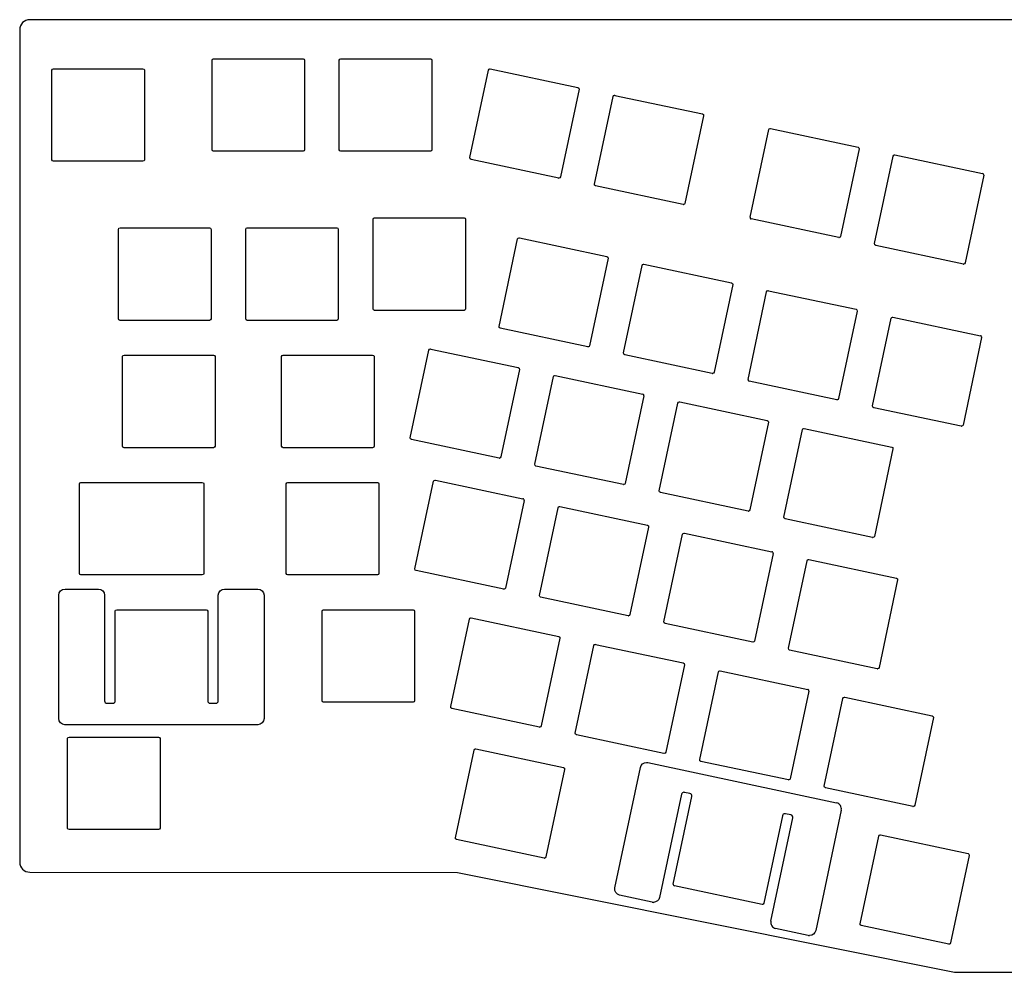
# Model space of a CAD drawing. Header units: millimetres. Extents: x -41 to 297, y 74 to 216.
# Tile 1 of 2: x -41 to 106, y 74 to 216. Entities that reach past the tile are written whole.
import ezdxf

# ---------------------------------------------------------------- set-up
doc = ezdxf.new("R2010")
doc.units = ezdxf.units.MM
doc.layers.get('0').update_dxf_attribs({"linetype": 'CONTINUOUS'})

msp = doc.modelspace()

# ---------------------------------------------------------------- linework, layer by layer
for p, q in [((-12.61, 196.7), (-12.61, 210.1)), ((-12.38, 210.33), (1.02, 210.33)), ((1.24, 210.1), (1.24, 196.7)), ((6.44, 196.7), (6.44, 210.1)), ((6.67, 210.33), (20.07, 210.33)), ((20.29, 210.1), (20.29, 196.7)), ((-36.57, 195.2), (-36.57, 208.6)), ((-36.57, 195.2), (-36.57, 208.6)), ((-36.35, 208.83), (-22.95, 208.83)), ((-36.35, 208.83), (-22.95, 208.83)), ((-22.72, 208.6), (-22.72, 195.2)), ((-22.72, 208.6), (-22.72, 195.2)), ((25.99, 195.52), (28.77, 208.63)), ((29.04, 208.8), (42.15, 206.02)), ((42.32, 205.75), (39.53, 192.64)), ((47.67, 204.84), (60.78, 202.06)), ((44.62, 191.56), (47.41, 204.67)), ((60.95, 201.79), (58.17, 188.68)), ((67.91, 186.61), (70.7, 199.72)), ((70.96, 199.89), (84.07, 197.11)), ((1.02, 196.48), (-12.38, 196.48)), ((20.07, 196.48), (6.67, 196.48)), ((84.25, 196.84), (81.46, 183.73)), ((-22.95, 194.98), (-36.35, 194.98)), ((-22.95, 194.98), (-36.35, 194.98)), ((39.27, 192.47), (26.16, 195.26)), ((86.55, 182.65), (89.33, 195.76)), ((89.6, 195.93), (102.71, 193.15)), ((102.88, 192.88), (100.09, 179.77)), ((57.9, 188.51), (44.79, 191.3)), ((11.49, 172.89), (11.49, 186.29)), ((11.72, 186.51), (25.12, 186.51)), ((25.34, 186.29), (25.34, 172.89)), ((81.19, 183.56), (68.09, 186.35)), ((-26.61, 171.39), (-26.61, 184.79)), ((-26.61, 171.39), (-26.61, 184.79)), ((-26.38, 185.01), (-12.98, 185.01)), ((-26.38, 185.01), (-12.98, 185.01)), ((-12.76, 184.79), (-12.76, 171.39)), ((-12.76, 184.79), (-12.76, 171.39)), ((-7.56, 171.39), (-7.56, 184.79)), ((-7.33, 185.01), (6.07, 185.01)), ((6.29, 184.79), (6.29, 171.39)), ((30.34, 170.25), (33.13, 183.36)), ((33.39, 183.53), (46.5, 180.75)), ((99.83, 179.6), (86.72, 182.38)), ((46.67, 180.48), (43.89, 167.37)), ((48.97, 166.29), (51.76, 179.4)), ((52.03, 179.57), (65.13, 176.79)), ((65.31, 176.52), (62.52, 163.41)), ((67.61, 162.33), (70.39, 175.44)), ((70.66, 175.61), (83.77, 172.83)), ((25.12, 172.66), (11.72, 172.66)), ((83.94, 172.56), (81.15, 159.45)), ((-12.98, 171.16), (-26.38, 171.16)), ((-12.98, 171.16), (-26.38, 171.16)), ((6.07, 171.16), (-7.33, 171.16)), ((86.24, 158.37), (89.03, 171.48)), ((89.29, 171.65), (102.4, 168.87)), ((43.62, 167.2), (30.51, 169.99)), ((102.57, 168.6), (99.79, 155.49)), ((17.06, 153.6), (19.85, 166.71)), ((20.12, 166.88), (33.22, 164.09)), ((-26.01, 152.34), (-26.01, 165.74)), ((-25.78, 165.96), (-12.38, 165.96)), ((-12.16, 165.74), (-12.16, 152.34)), ((-2.2, 152.34), (-2.2, 165.74)), ((-1.97, 165.96), (11.43, 165.96)), ((11.65, 165.74), (11.65, 152.34)), ((62.25, 163.24), (49.15, 166.03)), ((33.4, 163.83), (30.61, 150.72)), ((35.7, 149.64), (38.48, 162.75)), ((38.75, 162.92), (51.86, 160.13)), ((80.89, 159.28), (67.78, 162.06)), ((52.03, 159.87), (49.24, 146.76)), ((54.33, 145.68), (57.12, 158.79)), ((57.38, 158.96), (70.49, 156.17)), ((99.52, 155.32), (86.41, 158.1)), ((70.66, 155.91), (67.88, 142.8)), ((72.96, 141.72), (75.75, 154.82)), ((76.02, 155), (89.12, 152.21)), ((30.34, 150.55), (17.24, 153.33)), ((-12.38, 152.11), (-25.78, 152.11)), ((11.43, 152.11), (-1.97, 152.11)), ((89.3, 151.95), (86.51, 138.84)), ((48.98, 146.59), (35.87, 149.37)), ((-32.46, 133.29), (-32.46, 146.69)), ((-32.23, 146.91), (-14.07, 146.91)), ((-13.84, 146.69), (-13.84, 133.29)), ((-1.5, 133.29), (-1.5, 146.69)), ((-1.27, 146.91), (12.13, 146.91)), ((12.35, 146.69), (12.35, 133.29)), ((17.76, 133.98), (20.55, 147.08)), ((20.81, 147.26), (33.92, 144.47)), ((67.61, 142.63), (54.5, 145.41)), ((34.09, 144.2), (31.31, 131.1)), ((36.39, 130.01), (39.18, 143.12)), ((39.45, 143.3), (52.55, 140.51)), ((52.73, 140.24), (49.94, 127.14)), ((86.24, 138.66), (73.14, 141.45)), ((55.03, 126.05), (57.81, 139.16)), ((58.08, 139.33), (71.19, 136.55)), ((71.36, 136.28), (68.57, 123.17)), ((73.66, 122.09), (76.45, 135.2)), ((76.71, 135.37), (89.82, 132.59)), ((-14.07, 133.06), (-32.23, 133.06)), ((12.13, 133.06), (-1.27, 133.06)), ((31.04, 130.92), (17.93, 133.71)), ((89.99, 132.32), (87.21, 119.21)), ((-35.54, 111.58), (-35.54, 130.03)), ((-34.61, 130.95), (-29.62, 130.95)), ((-28.69, 130.02), (-28.69, 114.24)), ((-11.67, 114.24), (-11.67, 130.02)), ((-10.74, 130.95), (-5.74, 130.95)), ((-4.82, 130.02), (-4.82, 111.58)), ((49.67, 126.96), (36.57, 129.75)), ((-27.1, 114.24), (-27.1, 127.64)), ((-26.88, 127.86), (-13.48, 127.86)), ((-13.25, 127.64), (-13.25, 114.24)), ((3.85, 114.24), (3.85, 127.64)), ((4.08, 127.86), (17.48, 127.86)), ((17.7, 127.64), (17.7, 114.24)), ((23.12, 113.36), (25.9, 126.47)), ((26.17, 126.64), (39.28, 123.86)), ((68.31, 123), (55.2, 125.79)), ((39.45, 123.59), (36.66, 110.48)), ((41.75, 109.4), (44.54, 122.51)), ((44.8, 122.68), (57.91, 119.9)), ((86.94, 119.04), (73.83, 121.83)), ((58.08, 119.63), (55.3, 106.52)), ((60.38, 105.44), (63.17, 118.55)), ((63.44, 118.72), (76.54, 115.93)), ((76.72, 115.67), (73.93, 102.56)), ((-28.32, 113.86), (-27.48, 113.86)), ((-12.88, 113.86), (-12.04, 113.86)), ((17.48, 114.01), (4.08, 114.01)), ((79.02, 101.48), (81.8, 114.59)), ((82.07, 114.76), (95.18, 111.97)), ((36.4, 110.31), (23.29, 113.09)), ((-5.74, 110.66), (-34.62, 110.66)), ((95.35, 111.71), (92.56, 98.6)), ((55.03, 106.35), (41.92, 109.13)), ((-34.24, 95.19), (-34.24, 108.59)), ((-34.01, 108.81), (-20.61, 108.81)), ((-20.39, 108.59), (-20.39, 95.19)), ((23.81, 93.74), (26.6, 106.84)), ((26.87, 107.02), (39.97, 104.23)), ((52.6, 104.98), (80.85, 98.97)), ((73.66, 102.39), (60.56, 105.17)), ((40.15, 103.97), (37.36, 90.86)), ((47.67, 86.23), (51.51, 104.27)), ((57.66, 100.24), (54.37, 84.8)), ((58.92, 100.36), (58.1, 100.53)), ((92.3, 98.43), (79.19, 101.21)), ((56.42, 86.81), (59.21, 99.91)), ((74.02, 97.15), (73.2, 97.32)), ((81.56, 97.88), (77.73, 79.84)), ((72.76, 97.03), (69.97, 83.93)), ((71.03, 81.26), (74.31, 96.7)), ((-20.61, 94.96), (-34.01, 94.96)), ((37.09, 90.69), (23.99, 93.47)), ((84.37, 80.87), (87.16, 93.97)), ((87.43, 94.15), (100.53, 91.36)), ((100.71, 91.09), (97.92, 77.99)), ((69.7, 83.75), (56.6, 86.54)), ((53.28, 84.09), (48.39, 85.13)), ((53.47, 84.07), (53.47, 84.07)), ((76.63, 79.13), (71.74, 80.17)), ((97.65, 77.81), (84.55, 80.6))]:
    msp.add_line(p, q)
msp.add_lwpolyline([(297.46, 90.1), (297.46, 214.67, 0.414214), (295.96, 216.17), (-39.89, 216.17, 0.414214), (-41.39, 214.67), (-41.39, 90.09, 0.414059), (-39.9, 88.59), (24.11, 88.56), (98.49, 73.6), (118.49, 73.6), (194, 89), (295.95, 88.6, 0.415362)], format="xyb", close=True)
for centre, major_axis, ratio, start_param, end_param in [((102.63, 192.88), (0.155, 0.232), 0.890365, 5.917113, 6.626308), ((102.62, 192.92), (0.263, 0.046), 0.909501, 5.932123, 6.655042), ((39.28, 192.58), (0.158, -0.043), 0.688153, 4.793, 5.086128), ((57.92, 188.62), (0.158, -0.043), 0.688153, 4.793, 5.086128), ((68.17, 186.57), (0.265, 0.034), 0.91025, 2.829837, 3.552719), ((68.15, 186.6), (0.144, 0.222), 0.916595, 2.753393, 3.480305), ((81.21, 183.67), (0.158, -0.043), 0.688153, 4.793, 5.086128), ((99.84, 179.71), (0.158, -0.043), 0.688153, 4.793, 5.086128), ((102.32, 168.6), (0.155, 0.232), 0.890365, 5.917113, 6.626308), ((102.31, 168.64), (0.263, 0.046), 0.909501, 5.932123, 6.655042), ((43.64, 167.31), (0.158, -0.043), 0.688153, 4.793, 5.086128), ((62.27, 163.35), (0.158, -0.043), 0.688153, 4.793, 5.086128), ((67.87, 162.29), (0.265, 0.034), 0.91025, 2.829837, 3.552719), ((67.85, 162.32), (0.144, 0.222), 0.916595, 2.753393, 3.480305), ((51.79, 159.87), (0.143, 0.23), 0.904441, 5.882833, 6.601079), ((51.76, 159.91), (0.268, 0.041), 0.903545, 5.954516, 6.671758), ((80.9, 159.39), (0.158, -0.043), 0.688153, 4.793, 5.086128), ((99.54, 155.43), (0.158, -0.043), 0.688153, 4.793, 5.086128), ((30.36, 150.66), (0.158, -0.043), 0.688153, 4.793, 5.086128), ((48.99, 146.7), (0.158, -0.043), 0.688153, 4.793, 5.086128), ((33.85, 144.22), (0.138, 0.221), 0.923706, 5.878982, 6.610581), ((33.83, 144.24), (0.265, 0.034), 0.91025, 5.971429, 6.694311), ((67.63, 142.74), (0.158, -0.043), 0.688153, 4.793, 5.086128), ((86.26, 138.78), (0.158, -0.043), 0.688153, 4.793, 5.086128), ((71.11, 136.29), (0.155, 0.223), 0.902281, 5.930509, 6.648395), ((71.1, 136.32), (0.263, 0.046), 0.909501, 5.932123, 6.655042), ((31.03, 131.3), (-0.123, 0.376), 0.708283, 2.753017, 2.914002), ((49.69, 127.07), (0.158, -0.043), 0.688153, 4.793, 5.086128), ((68.32, 123.11), (0.158, -0.043), 0.688153, 4.793, 5.086128), ((86.96, 119.15), (0.158, -0.043), 0.688153, 4.793, 5.086128), ((76.47, 115.68), (0.155, 0.223), 0.902281, 5.930509, 6.648395), ((76.46, 115.71), (0.263, 0.046), 0.909501, 5.932123, 6.655042), ((36.41, 110.42), (0.158, -0.043), 0.688153, 4.793, 5.086128), ((55.05, 106.46), (0.158, -0.043), 0.688153, 4.793, 5.086128), ((73.68, 102.5), (0.158, -0.043), 0.688153, 4.793, 5.086128), ((80.55, 97.91), (0.632, 0.918), 0.904768, 5.925066, 6.642736), ((80.47, 98.03), (1.1, 0.2), 0.903662, 5.926348, 6.643724), ((92.31, 98.54), (0.158, -0.043), 0.688153, 4.793, 5.086128), ((37.11, 90.8), (0.158, -0.043), 0.688153, 4.793, 5.086128), ((56.69, 86.77), (0.268, 0.041), 0.903545, 2.812923, 3.530166), ((56.66, 86.79), (0.144, 0.222), 0.916595, 2.753393, 3.480305), ((53.41, 84.71), (0.756, -0.155), 0.826119, 4.702126, 4.955242), ((72.12, 81.11), (1.1, 0.2), 0.903662, 2.784755, 3.502131), ((72.04, 81.22), (0.627, 0.916), 0.906539, 2.780725, 3.499549), ((76.8, 79.6), (0.677, -0.043), 0.72781, 4.512398, 4.800061), ((97.64, 78.19), (-0.123, 0.376), 0.708283, 2.753017, 2.914002)]:
    msp.add_ellipse(centre, major_axis=major_axis, ratio=ratio, start_param=start_param, end_param=end_param)
for points in [[(-12.61, 210.1), (-12.61, 210.22), (-12.51, 210.33), (-12.38, 210.33)], [(1.02, 210.33), (1.14, 210.33), (1.24, 210.22), (1.24, 210.1)], [(6.44, 210.1), (6.44, 210.22), (6.54, 210.33), (6.67, 210.33)], [(20.07, 210.33), (20.19, 210.33), (20.29, 210.22), (20.29, 210.1)], [(-36.57, 208.6), (-36.57, 208.72), (-36.47, 208.83), (-36.35, 208.83)], [(-36.57, 208.6), (-36.57, 208.72), (-36.47, 208.83), (-36.35, 208.83)], [(-22.95, 208.83), (-22.82, 208.83), (-22.72, 208.72), (-22.72, 208.6)], [(-22.95, 208.83), (-22.82, 208.83), (-22.72, 208.72), (-22.72, 208.6)], [(42.15, 206.02), (42.27, 205.99), (42.34, 205.87), (42.32, 205.75)], [(60.78, 202.06), (60.9, 202.03), (60.98, 201.91), (60.95, 201.79)], [(-12.38, 196.48), (-12.51, 196.48), (-12.61, 196.58), (-12.61, 196.7)], [(1.24, 196.7), (1.24, 196.58), (1.14, 196.48), (1.02, 196.48)], [(6.67, 196.48), (6.54, 196.48), (6.44, 196.58), (6.44, 196.7)], [(20.29, 196.7), (20.29, 196.58), (20.19, 196.48), (20.07, 196.48)], [(84.07, 197.11), (84.19, 197.08), (84.27, 196.96), (84.25, 196.84)], [(-36.35, 194.98), (-36.47, 194.98), (-36.57, 195.08), (-36.57, 195.2)], [(-36.35, 194.98), (-36.47, 194.98), (-36.57, 195.08), (-36.57, 195.2)], [(-22.72, 195.2), (-22.72, 195.08), (-22.82, 194.98), (-22.95, 194.98)], [(-22.72, 195.2), (-22.72, 195.08), (-22.82, 194.98), (-22.95, 194.98)], [(26.16, 195.26), (26.04, 195.28), (25.96, 195.4), (25.99, 195.52)], [(39.53, 192.64), (39.51, 192.54), (39.42, 192.47), (39.31, 192.47)], [(44.79, 191.3), (44.67, 191.32), (44.59, 191.44), (44.62, 191.56)], [(58.17, 188.68), (58.14, 188.58), (58.05, 188.5), (57.95, 188.5)], [(11.49, 186.29), (11.49, 186.41), (11.59, 186.51), (11.72, 186.51)], [(25.12, 186.51), (25.24, 186.51), (25.34, 186.41), (25.34, 186.29)], [(-26.61, 184.79), (-26.61, 184.91), (-26.51, 185.01), (-26.38, 185.01)], [(-26.61, 184.79), (-26.61, 184.91), (-26.51, 185.01), (-26.38, 185.01)], [(-12.98, 185.01), (-12.86, 185.01), (-12.76, 184.91), (-12.76, 184.79)], [(-12.98, 185.01), (-12.86, 185.01), (-12.76, 184.91), (-12.76, 184.79)], [(-7.56, 184.79), (-7.56, 184.91), (-7.46, 185.01), (-7.33, 185.01)], [(6.07, 185.01), (6.19, 185.01), (6.29, 184.91), (6.29, 184.79)], [(81.46, 183.73), (81.44, 183.63), (81.35, 183.55), (81.24, 183.55)], [(86.72, 182.38), (86.6, 182.41), (86.52, 182.53), (86.55, 182.65)], [(46.5, 180.75), (46.62, 180.72), (46.7, 180.6), (46.67, 180.48)], [(100.09, 179.77), (100.07, 179.67), (99.98, 179.59), (99.87, 179.59)], [(65.13, 176.79), (65.25, 176.76), (65.33, 176.64), (65.31, 176.52)], [(11.72, 172.66), (11.59, 172.66), (11.49, 172.76), (11.49, 172.89)], [(25.34, 172.89), (25.34, 172.76), (25.24, 172.66), (25.12, 172.66)], [(83.77, 172.83), (83.89, 172.8), (83.97, 172.68), (83.94, 172.56)], [(-26.38, 171.16), (-26.51, 171.16), (-26.61, 171.26), (-26.61, 171.39)], [(-26.38, 171.16), (-26.51, 171.16), (-26.61, 171.26), (-26.61, 171.39)], [(-12.76, 171.39), (-12.76, 171.26), (-12.86, 171.16), (-12.98, 171.16)], [(-12.76, 171.39), (-12.76, 171.26), (-12.86, 171.16), (-12.98, 171.16)], [(-7.33, 171.16), (-7.46, 171.16), (-7.56, 171.26), (-7.56, 171.39)], [(6.29, 171.39), (6.29, 171.26), (6.19, 171.16), (6.07, 171.16)], [(30.51, 169.99), (30.39, 170.01), (30.31, 170.13), (30.34, 170.25)], [(43.89, 167.37), (43.87, 167.27), (43.77, 167.2), (43.67, 167.2)], [(-26.01, 165.74), (-26.01, 165.86), (-25.91, 165.96), (-25.78, 165.96)], [(-12.38, 165.96), (-12.26, 165.96), (-12.16, 165.86), (-12.16, 165.74)], [(-2.2, 165.74), (-2.2, 165.86), (-2.1, 165.96), (-1.97, 165.96)], [(11.43, 165.96), (11.55, 165.96), (11.65, 165.86), (11.65, 165.74)], [(49.15, 166.03), (49.03, 166.05), (48.95, 166.17), (48.97, 166.29)], [(33.22, 164.09), (33.34, 164.07), (33.42, 163.95), (33.4, 163.83)], [(62.52, 163.41), (62.5, 163.31), (62.41, 163.23), (62.3, 163.23)], [(81.15, 159.45), (81.13, 159.35), (81.04, 159.27), (80.93, 159.27)], [(86.41, 158.1), (86.29, 158.13), (86.22, 158.25), (86.24, 158.37)], [(70.49, 156.17), (70.61, 156.15), (70.69, 156.03), (70.66, 155.91)], [(99.79, 155.49), (99.77, 155.39), (99.67, 155.31), (99.57, 155.31)], [(17.24, 153.33), (17.11, 153.36), (17.04, 153.48), (17.06, 153.6)], [(-25.78, 152.11), (-25.91, 152.11), (-26.01, 152.21), (-26.01, 152.34)], [(-12.16, 152.34), (-12.16, 152.21), (-12.26, 152.11), (-12.38, 152.11)], [(-1.97, 152.11), (-2.1, 152.11), (-2.2, 152.21), (-2.2, 152.34)], [(11.65, 152.34), (11.65, 152.21), (11.55, 152.11), (11.43, 152.11)], [(89.12, 152.21), (89.24, 152.19), (89.32, 152.07), (89.3, 151.95)], [(30.61, 150.72), (30.59, 150.62), (30.5, 150.54), (30.39, 150.54)], [(35.87, 149.37), (35.75, 149.4), (35.67, 149.52), (35.7, 149.64)], [(-32.46, 146.69), (-32.46, 146.81), (-32.35, 146.91), (-32.23, 146.91)], [(-14.07, 146.91), (-13.94, 146.91), (-13.84, 146.81), (-13.84, 146.69)], [(-1.5, 146.69), (-1.5, 146.81), (-1.4, 146.91), (-1.27, 146.91)], [(12.13, 146.91), (12.25, 146.91), (12.35, 146.81), (12.35, 146.69)], [(49.24, 146.76), (49.22, 146.66), (49.13, 146.58), (49.02, 146.58)], [(54.5, 145.41), (54.38, 145.44), (54.3, 145.56), (54.33, 145.68)], [(67.88, 142.8), (67.86, 142.7), (67.76, 142.62), (67.66, 142.62)], [(73.14, 141.45), (73.02, 141.48), (72.94, 141.6), (72.96, 141.72)], [(52.55, 140.51), (52.68, 140.48), (52.75, 140.36), (52.73, 140.24)], [(86.51, 138.84), (86.49, 138.73), (86.4, 138.66), (86.29, 138.66)], [(-32.23, 133.06), (-32.35, 133.06), (-32.46, 133.16), (-32.46, 133.29)], [(-13.84, 133.29), (-13.84, 133.16), (-13.94, 133.06), (-14.07, 133.06)], [(-1.27, 133.06), (-1.4, 133.06), (-1.5, 133.16), (-1.5, 133.29)], [(12.35, 133.29), (12.35, 133.16), (12.25, 133.06), (12.13, 133.06)], [(17.93, 133.71), (17.81, 133.73), (17.73, 133.85), (17.76, 133.98)], [(89.82, 132.59), (89.94, 132.56), (90.02, 132.44), (89.99, 132.32)], [(-35.54, 130.03), (-35.54, 130.54), (-35.13, 130.95), (-34.61, 130.95)], [(-29.62, 130.95), (-29.11, 130.95), (-28.69, 130.53), (-28.69, 130.02)], [(-11.67, 130.02), (-11.67, 130.53), (-11.25, 130.95), (-10.74, 130.95)], [(-5.74, 130.95), (-5.23, 130.95), (-4.82, 130.53), (-4.82, 130.02)], [(31.31, 131.1), (31.29, 130.99), (31.19, 130.92), (31.09, 130.92)], [(-27.1, 127.64), (-27.1, 127.76), (-27, 127.86), (-26.88, 127.86)], [(-13.48, 127.86), (-13.36, 127.86), (-13.25, 127.76), (-13.25, 127.64)], [(3.85, 127.64), (3.85, 127.76), (3.95, 127.86), (4.08, 127.86)], [(17.48, 127.86), (17.6, 127.86), (17.7, 127.76), (17.7, 127.64)], [(49.94, 127.14), (49.92, 127.03), (49.83, 126.96), (49.72, 126.96)], [(55.2, 125.79), (55.08, 125.81), (55, 125.93), (55.03, 126.05)], [(39.28, 123.86), (39.4, 123.83), (39.48, 123.71), (39.45, 123.59)], [(68.57, 123.17), (68.55, 123.07), (68.46, 123), (68.35, 123)], [(73.83, 121.83), (73.71, 121.85), (73.64, 121.97), (73.66, 122.09)], [(57.91, 119.9), (58.03, 119.87), (58.11, 119.75), (58.08, 119.63)], [(87.21, 119.21), (87.19, 119.11), (87.09, 119.04), (86.99, 119.04)], [(-28.69, 114.24), (-28.69, 114.03), (-28.52, 113.86), (-28.32, 113.86)], [(-27.48, 113.86), (-27.27, 113.86), (-27.1, 114.03), (-27.1, 114.24)], [(-13.25, 114.24), (-13.25, 114.03), (-13.09, 113.86), (-12.88, 113.86)], [(-12.04, 113.86), (-11.83, 113.86), (-11.67, 114.03), (-11.67, 114.24)], [(4.08, 114.01), (3.95, 114.01), (3.85, 114.11), (3.85, 114.24)], [(17.7, 114.24), (17.7, 114.11), (17.6, 114.01), (17.48, 114.01)], [(23.29, 113.09), (23.17, 113.12), (23.09, 113.24), (23.12, 113.36)], [(-34.62, 110.66), (-35.13, 110.66), (-35.54, 111.07), (-35.54, 111.58)], [(-4.82, 111.58), (-4.82, 111.07), (-5.23, 110.66), (-5.74, 110.66)], [(95.18, 111.97), (95.3, 111.95), (95.38, 111.83), (95.35, 111.71)], [(36.66, 110.48), (36.64, 110.38), (36.55, 110.3), (36.44, 110.3)], [(41.92, 109.13), (41.8, 109.16), (41.72, 109.28), (41.75, 109.4)], [(-34.24, 108.59), (-34.24, 108.71), (-34.14, 108.81), (-34.01, 108.81)], [(-20.61, 108.81), (-20.49, 108.81), (-20.39, 108.71), (-20.39, 108.59)], [(55.3, 106.52), (55.28, 106.42), (55.18, 106.34), (55.08, 106.34)], [(60.56, 105.17), (60.44, 105.2), (60.36, 105.32), (60.38, 105.44)], [(39.97, 104.23), (40.1, 104.21), (40.17, 104.09), (40.15, 103.97)], [(73.93, 102.56), (73.91, 102.46), (73.82, 102.38), (73.71, 102.38)], [(59.21, 99.91), (59.25, 100.12), (59.12, 100.32), (58.92, 100.36)], [(79.19, 101.21), (79.07, 101.24), (78.99, 101.36), (79.02, 101.48)], [(92.56, 98.6), (92.54, 98.5), (92.45, 98.42), (92.34, 98.42)], [(-34.01, 94.96), (-34.14, 94.96), (-34.24, 95.06), (-34.24, 95.19)], [(-20.39, 95.19), (-20.39, 95.06), (-20.49, 94.96), (-20.61, 94.96)], [(23.99, 93.47), (23.87, 93.5), (23.79, 93.62), (23.81, 93.74)], [(37.36, 90.86), (37.34, 90.75), (37.25, 90.68), (37.14, 90.68)], [(100.53, 91.36), (100.65, 91.33), (100.73, 91.21), (100.71, 91.09)], [(48.39, 85.13), (47.89, 85.24), (47.57, 85.73), (47.67, 86.23)], [(54.37, 84.8), (54.28, 84.38), (53.9, 84.07), (53.47, 84.07)], [(77.73, 79.84), (77.64, 79.42), (77.26, 79.11), (76.82, 79.11)], [(84.55, 80.6), (84.43, 80.62), (84.35, 80.74), (84.37, 80.87)], [(97.92, 77.99), (97.9, 77.88), (97.81, 77.81), (97.7, 77.81)]]:
    msp.add_open_spline(points, degree=3)
for points, knots in [([(28.77, 208.63), (28.79, 208.73), (28.89, 208.81), (28.99, 208.81), (29.01, 208.81), (29.02, 208.81), (29.04, 208.8)], [4, 4, 4, 4, 5, 5, 5, 6, 6, 6, 6]), ([(47.41, 204.67), (47.43, 204.77), (47.52, 204.85), (47.63, 204.85), (47.64, 204.85), (47.66, 204.85), (47.67, 204.84)], [4, 4, 4, 4, 5, 5, 5, 6, 6, 6, 6]), ([(70.7, 199.72), (70.72, 199.82), (70.81, 199.9), (70.92, 199.9), (70.93, 199.9), (70.95, 199.9), (70.96, 199.89)], [5, 5, 5, 5, 6, 6, 6, 7, 7, 7, 7]), ([(89.33, 195.76), (89.35, 195.86), (89.45, 195.94), (89.55, 195.94), (89.57, 195.94), (89.58, 195.93), (89.6, 195.93)], [4, 4, 4, 4, 5, 5, 5, 6, 6, 6, 6]), ([(33.13, 183.36), (33.15, 183.46), (33.24, 183.54), (33.35, 183.54), (33.36, 183.54), (33.38, 183.54), (33.39, 183.53)], [4, 4, 4, 4, 5, 5, 5, 6, 6, 6, 6]), ([(51.76, 179.4), (51.78, 179.5), (51.87, 179.58), (51.98, 179.58), (52, 179.58), (52.01, 179.58), (52.03, 179.57)], [4, 4, 4, 4, 5, 5, 5, 6, 6, 6, 6]), ([(70.39, 175.44), (70.42, 175.54), (70.51, 175.62), (70.61, 175.62), (70.63, 175.62), (70.64, 175.62), (70.66, 175.61)], [5, 5, 5, 5, 6, 6, 6, 7, 7, 7, 7]), ([(89.03, 171.48), (89.05, 171.58), (89.14, 171.66), (89.25, 171.66), (89.26, 171.66), (89.28, 171.65), (89.29, 171.65)], [4, 4, 4, 4, 5, 5, 5, 6, 6, 6, 6]), ([(19.85, 166.71), (19.87, 166.81), (19.96, 166.89), (20.07, 166.89), (20.08, 166.89), (20.1, 166.88), (20.12, 166.88)], [4, 4, 4, 4, 5, 5, 5, 6, 6, 6, 6]), ([(38.48, 162.75), (38.5, 162.85), (38.6, 162.92), (38.7, 162.92), (38.72, 162.92), (38.73, 162.92), (38.75, 162.92)], [4, 4, 4, 4, 5, 5, 5, 6, 6, 6, 6]), ([(57.12, 158.79), (57.14, 158.89), (57.23, 158.96), (57.34, 158.96), (57.35, 158.96), (57.37, 158.96), (57.38, 158.96)], [4, 4, 4, 4, 5, 5, 5, 6, 6, 6, 6]), ([(75.75, 154.82), (75.77, 154.93), (75.86, 155), (75.97, 155), (75.98, 155), (76, 155), (76.02, 155)], [4, 4, 4, 4, 5, 5, 5, 6, 6, 6, 6]), ([(20.55, 147.08), (20.57, 147.19), (20.66, 147.26), (20.77, 147.26), (20.78, 147.26), (20.8, 147.26), (20.81, 147.26)], [4, 4, 4, 4, 5, 5, 5, 6, 6, 6, 6]), ([(39.18, 143.12), (39.2, 143.23), (39.29, 143.3), (39.4, 143.3), (39.42, 143.3), (39.43, 143.3), (39.45, 143.3)], [5, 5, 5, 5, 6, 6, 6, 7, 7, 7, 7]), ([(57.81, 139.16), (57.84, 139.26), (57.93, 139.34), (58.03, 139.34), (58.05, 139.34), (58.06, 139.34), (58.08, 139.33)], [4, 4, 4, 4, 5, 5, 5, 6, 6, 6, 6]), ([(76.45, 135.2), (76.47, 135.3), (76.56, 135.38), (76.67, 135.38), (76.68, 135.38), (76.7, 135.38), (76.71, 135.37)], [4, 4, 4, 4, 5, 5, 5, 6, 6, 6, 6]), ([(36.57, 129.75), (36.51, 129.76), (36.46, 129.8), (36.39, 129.9), (36.38, 129.96), (36.39, 130.01)], [2, 2, 2, 2, 3, 3, 4, 4, 4, 4]), ([(25.9, 126.47), (25.92, 126.57), (26.02, 126.65), (26.12, 126.65), (26.14, 126.65), (26.15, 126.65), (26.17, 126.64)], [4, 4, 4, 4, 5, 5, 5, 6, 6, 6, 6]), ([(44.54, 122.51), (44.56, 122.61), (44.65, 122.69), (44.76, 122.69), (44.77, 122.69), (44.79, 122.68), (44.8, 122.68)], [4, 4, 4, 4, 5, 5, 5, 6, 6, 6, 6]), ([(63.17, 118.55), (63.19, 118.65), (63.28, 118.73), (63.39, 118.73), (63.4, 118.73), (63.42, 118.72), (63.44, 118.72)], [4, 4, 4, 4, 5, 5, 5, 6, 6, 6, 6]), ([(81.8, 114.59), (81.82, 114.69), (81.92, 114.77), (82.02, 114.77), (82.04, 114.77), (82.05, 114.76), (82.07, 114.76)], [4, 4, 4, 4, 5, 5, 5, 6, 6, 6, 6]), ([(26.6, 106.84), (26.62, 106.95), (26.71, 107.02), (26.82, 107.02), (26.84, 107.02), (26.85, 107.02), (26.87, 107.02)], [4, 4, 4, 4, 5, 5, 5, 6, 6, 6, 6]), ([(51.51, 104.27), (51.6, 104.69), (51.98, 105), (52.41, 105), (52.48, 105), (52.54, 104.99), (52.6, 104.98)], [28, 28, 28, 28, 29, 29, 29, 30, 30, 30, 30]), ([(58.1, 100.53), (58.07, 100.54), (58.05, 100.54), (58.02, 100.54), (57.85, 100.54), (57.69, 100.42), (57.66, 100.24)], [19, 19, 19, 19, 20, 20, 20, 21, 21, 21, 21]), ([(73.2, 97.32), (73.18, 97.33), (73.15, 97.33), (73.12, 97.33), (72.95, 97.33), (72.79, 97.21), (72.76, 97.03)], [8, 8, 8, 8, 9, 9, 9, 10, 10, 10, 10]), ([(74.31, 96.7), (74.33, 96.8), (74.31, 96.9), (74.2, 97.07), (74.12, 97.13), (74.02, 97.15)], [5, 5, 5, 5, 6, 6, 7, 7, 7, 7]), ([(87.16, 93.97), (87.18, 94.08), (87.27, 94.15), (87.38, 94.15), (87.39, 94.15), (87.41, 94.15), (87.43, 94.15)], [4, 4, 4, 4, 5, 5, 5, 6, 6, 6, 6]), ([(69.97, 83.93), (69.95, 83.82), (69.86, 83.75), (69.75, 83.75), (69.73, 83.75), (69.72, 83.75), (69.7, 83.75)], [11, 11, 11, 11, 12, 12, 12, 13, 13, 13, 13])]:
    msp.add_open_spline(points, degree=3, knots=knots)

doc.saveas('drawing.dxf')
